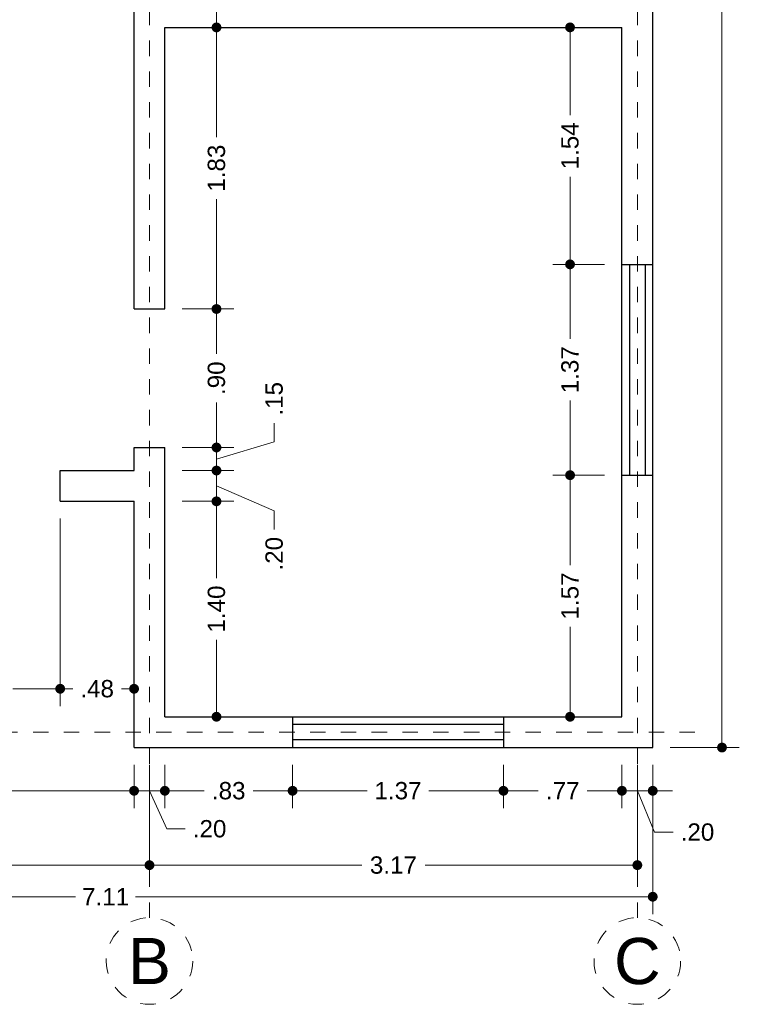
# Model space of a CAD drawing. Header units: millimetres. Extents: x 0.5 to 9.9, y -1.4 to 15.6.
# Tile 2 of 4: x 5.2 to 9.9, y -1.4 to 5. Entities that reach past the tile are written whole.
import ezdxf
from ezdxf.enums import TextEntityAlignment as Align

# ---------------------------------------------------------------- set-up
doc = ezdxf.new("R2010")
doc.units = ezdxf.units.MM
doc.header["$LTSCALE"] = 0.001
doc.linetypes.add('CENTER2', pattern=[28.575, 19.05, -3.175, 3.175, -3.175])
for name, color, linetype, lineweight in [('Cotas', 7, 'Continuous', 18), ('Ejes', 7, 'CENTER2', 5), ('Muros', 7, 'Continuous', 30), ('Ventanas', 250, 'Continuous', 25)]:
    doc.layers.add(name, color=color, linetype=linetype, lineweight=lineweight)
doc.styles.get("Standard").update_dxf_attribs({"font": 'arial.ttf'})
doc.dimstyles.new('1-75', dxfattribs={"dimscale": 75, "dimtxt": 0.0015, "dimasz": 0.00085, "dimexe": 0.0015, "dimexo": 0.0015, "dimgap": 0.0008, "dimtad": 0, "dimzin": 4, "dimdsep": 46, "dimtxsty": 'Standard', "dimblk": 'DOT', "dimcen": 0.09, "dimclrd": 256, "dimclre": 256, "dimclrt": 256, "dimadec": 0, "dimazin": 0, "dimtfac": 1, "dimtofl": 0, "dimtmove": 1, "dimatfit": 2, "dimfxl": 0.0015, "dimtfill": 1, "dimtolj": 1, "dimtzin": 4, "dimlwd": -1, "dimlwe": -1, "dimarcsym": 0})

# ---------------------------------------------------------------- blocks, each defined once
blk = doc.blocks.new('_DOT')
at = {"color": 0, "linetype": 'ByBlock'}
blk.add_line((-0.5, 0), (-1, 0), dxfattribs=at)
at = {"color": 0, "linetype": 'ByBlock', "const_width": 0.5}
blk.add_lwpolyline([(-0.25, 0, 1), (0.25, 0, 1)], format="xyb", close=True, dxfattribs=at)
blk = doc.blocks.new('*D3')
at = {"layer": 'Cotas', "transparency": 16777216}
for p, q in [((2.2212, 0.9375), (2.2212, -0.8121)), ((9.3312, 0.1575), (9.3312, -0.8121)), ((2.2849, -0.6996), (5.5814, -0.6996)), ((9.2674, -0.6996), (5.971, -0.6996))]:
    blk.add_line(p, q, dxfattribs=at)
at = {"layer": 'Defpoints', "color": 0, "transparency": 16777216}
for p in [(2.2212, 1.05), (9.3312, 0.27), (9.3312, -0.6996)]:
    blk.add_point(p, dxfattribs=at)
at = {"layer": 'Cotas', "transparency": 16777216, "xscale": 0.06375, "yscale": 0.06375, "zscale": 0.06375, "rotation": 180}
blk.add_blockref('_DOT', (2.2212, -0.6996), dxfattribs=at)
at = {"layer": 'Cotas', "transparency": 16777216, "xscale": 0.06375, "yscale": 0.06375, "zscale": 0.06375}
blk.add_blockref('_DOT', (9.3312, -0.6996), dxfattribs=at)
at = {"layer": 'Cotas', "transparency": 16777216, "insert": (5.7762, -0.6996), "char_height": 0.1125, "attachment_point": 5, "bg_fill": 3, "box_fill_scale": 1.1, "bg_fill_color": 256, "bg_fill_true_color": 13158600, "bg_fill_transparency": 0}
blk.add_mtext('\\A1;7.11', dxfattribs=at)
blk = doc.blocks.new('*D4')
at = {"layer": 'Cotas', "transparency": 16777216}
for p, q in [((2.3212, 0.9375), (2.3212, -0.6069)), ((6.0612, 0.1575), (6.0612, -0.6069)), ((2.3849, -0.4944), (3.9853, -0.4944)), ((5.9974, -0.4944), (4.397, -0.4944))]:
    blk.add_line(p, q, dxfattribs=at)
at = {"layer": 'Defpoints', "color": 0, "transparency": 16777216}
for p in [(2.3212, 1.05), (6.0612, 0.27), (6.0612, -0.4944)]:
    blk.add_point(p, dxfattribs=at)
at = {"layer": 'Cotas', "transparency": 16777216, "xscale": 0.06375, "yscale": 0.06375, "zscale": 0.06375, "rotation": 180}
blk.add_blockref('_DOT', (2.3212, -0.4944), dxfattribs=at)
at = {"layer": 'Cotas', "transparency": 16777216, "xscale": 0.06375, "yscale": 0.06375, "zscale": 0.06375}
blk.add_blockref('_DOT', (6.0612, -0.4944), dxfattribs=at)
at = {"layer": 'Cotas', "transparency": 16777216, "insert": (4.1912, -0.4944), "char_height": 0.1125, "attachment_point": 5, "bg_fill": 3, "box_fill_scale": 1.1, "bg_fill_color": 256, "bg_fill_true_color": 13158600, "bg_fill_transparency": 0}
blk.add_mtext('\\A1;3.74', dxfattribs=at)
blk = doc.blocks.new('*D5')
at = {"layer": 'Cotas', "transparency": 16777216}
for p, q in [((6.0612, 0.1575), (6.0612, -0.6069)), ((9.2312, 0.1575), (9.2312, -0.6069)), ((6.1249, -0.4944), (7.4401, -0.4944)), ((9.1674, -0.4944), (7.8523, -0.4944))]:
    blk.add_line(p, q, dxfattribs=at)
at = {"layer": 'Defpoints', "color": 0, "transparency": 16777216}
for p in [(6.0612, 0.27), (9.2312, 0.27), (9.2312, -0.4944)]:
    blk.add_point(p, dxfattribs=at)
at = {"layer": 'Cotas', "transparency": 16777216, "xscale": 0.06375, "yscale": 0.06375, "zscale": 0.06375, "rotation": 180}
blk.add_blockref('_DOT', (6.0612, -0.4944), dxfattribs=at)
at = {"layer": 'Cotas', "transparency": 16777216, "xscale": 0.06375, "yscale": 0.06375, "zscale": 0.06375}
blk.add_blockref('_DOT', (9.2312, -0.4944), dxfattribs=at)
at = {"layer": 'Cotas', "transparency": 16777216, "insert": (7.6462, -0.4944), "char_height": 0.1125, "attachment_point": 5, "bg_fill": 3, "box_fill_scale": 1.1, "bg_fill_color": 256, "bg_fill_true_color": 13158600, "bg_fill_transparency": 0}
blk.add_mtext('\\A1;3.17', dxfattribs=at)
blk = doc.blocks.new('*D9')
at = {"layer": 'Cotas', "transparency": 16777216}
for p, q in [((4.5712, 1.7575), (4.5712, 0.5393)), ((5.4812, 1.7575), (5.4812, 0.5393)), ((4.6349, 0.6518), (4.8785, 0.6518)), ((5.4174, 0.6518), (5.1739, 0.6518))]:
    blk.add_line(p, q, dxfattribs=at)
at = {"layer": 'Defpoints', "color": 0, "transparency": 16777216}
for p in [(4.5712, 1.87), (5.4812, 1.87), (5.4812, 0.6518)]:
    blk.add_point(p, dxfattribs=at)
at = {"layer": 'Cotas', "transparency": 16777216, "xscale": 0.06375, "yscale": 0.06375, "zscale": 0.06375, "rotation": 180}
blk.add_blockref('_DOT', (4.5712, 0.6518), dxfattribs=at)
at = {"layer": 'Cotas', "transparency": 16777216, "xscale": 0.06375, "yscale": 0.06375, "zscale": 0.06375}
blk.add_blockref('_DOT', (5.4812, 0.6518), dxfattribs=at)
at = {"layer": 'Cotas', "transparency": 16777216, "insert": (5.0262, 0.6518), "char_height": 0.1125, "attachment_point": 5, "bg_fill": 3, "box_fill_scale": 1.1, "bg_fill_color": 256, "bg_fill_true_color": 13158600, "bg_fill_transparency": 0}
blk.add_mtext('\\A1;.91', dxfattribs=at)
blk = doc.blocks.new('*D10')
at = {"layer": 'Cotas', "transparency": 16777216}
for p, q in [((5.4812, 1.7575), (5.4812, 0.5393)), ((5.9612, 0.9575), (5.9612, 0.5393)), ((5.5449, 0.6518), (5.5625, 0.6518)), ((5.8974, 0.6518), (5.8798, 0.6518))]:
    blk.add_line(p, q, dxfattribs=at)
at = {"layer": 'Defpoints', "color": 0, "transparency": 16777216}
for p in [(5.4812, 1.87), (5.9612, 1.07), (5.9612, 0.6518)]:
    blk.add_point(p, dxfattribs=at)
at = {"layer": 'Cotas', "transparency": 16777216, "xscale": 0.06375, "yscale": 0.06375, "zscale": 0.06375, "rotation": 180}
blk.add_blockref('_DOT', (5.4812, 0.6518), dxfattribs=at)
at = {"layer": 'Cotas', "transparency": 16777216, "xscale": 0.06375, "yscale": 0.06375, "zscale": 0.06375}
blk.add_blockref('_DOT', (5.9612, 0.6518), dxfattribs=at)
at = {"layer": 'Cotas', "transparency": 16777216, "insert": (5.7212, 0.6518), "char_height": 0.1125, "attachment_point": 5, "bg_fill": 3, "box_fill_scale": 1.1, "bg_fill_color": 256, "bg_fill_true_color": 13158600, "bg_fill_transparency": 0}
blk.add_mtext('\\A1;.48', dxfattribs=at)
blk = doc.blocks.new('*D12')
at = {"layer": 'Cotas', "transparency": 16777216}
for p, q in [((2.2212, 0.9375), (2.2212, -0.1236)), ((5.9612, 0.1575), (5.9612, -0.1236)), ((2.2849, -0.0111), (3.8853, -0.0111)), ((5.8974, -0.0111), (4.297, -0.0111))]:
    blk.add_line(p, q, dxfattribs=at)
at = {"layer": 'Defpoints', "color": 0, "transparency": 16777216}
for p in [(2.2212, 1.05), (5.9612, 0.27), (5.9612, -0.0111)]:
    blk.add_point(p, dxfattribs=at)
at = {"layer": 'Cotas', "transparency": 16777216, "xscale": 0.06375, "yscale": 0.06375, "zscale": 0.06375, "rotation": 180}
blk.add_blockref('_DOT', (2.2212, -0.0111), dxfattribs=at)
at = {"layer": 'Cotas', "transparency": 16777216, "xscale": 0.06375, "yscale": 0.06375, "zscale": 0.06375}
blk.add_blockref('_DOT', (5.9612, -0.0111), dxfattribs=at)
at = {"layer": 'Cotas', "transparency": 16777216, "insert": (4.0912, -0.0111), "char_height": 0.1125, "attachment_point": 5, "bg_fill": 3, "box_fill_scale": 1.1, "bg_fill_color": 256, "bg_fill_true_color": 13158600, "bg_fill_transparency": 0}
blk.add_mtext('\\A1;3.74', dxfattribs=at)
blk = doc.blocks.new('*D13')
at = {"layer": 'Cotas', "transparency": 16777216}
for p, q in [((6.1612, 0.1575), (6.1612, -0.1236)), ((6.9912, 0.1575), (6.9912, -0.1236)), ((6.2249, -0.0111), (6.4176, -0.0111)), ((6.9274, -0.0111), (6.7347, -0.0111))]:
    blk.add_line(p, q, dxfattribs=at)
at = {"layer": 'Defpoints', "color": 0, "transparency": 16777216}
for p in [(6.1612, 0.27), (6.9912, 0.27), (6.9912, -0.0111)]:
    blk.add_point(p, dxfattribs=at)
at = {"layer": 'Cotas', "transparency": 16777216, "xscale": 0.06375, "yscale": 0.06375, "zscale": 0.06375, "rotation": 180}
blk.add_blockref('_DOT', (6.1612, -0.0111), dxfattribs=at)
at = {"layer": 'Cotas', "transparency": 16777216, "xscale": 0.06375, "yscale": 0.06375, "zscale": 0.06375}
blk.add_blockref('_DOT', (6.9912, -0.0111), dxfattribs=at)
at = {"layer": 'Cotas', "transparency": 16777216, "insert": (6.5762, -0.0111), "char_height": 0.1125, "attachment_point": 5, "bg_fill": 3, "box_fill_scale": 1.1, "bg_fill_color": 256, "bg_fill_true_color": 13158600, "bg_fill_transparency": 0}
blk.add_mtext('\\A1;.83', dxfattribs=at)
blk = doc.blocks.new('*D14')
at = {"layer": 'Cotas', "transparency": 16777216}
for p, q in [((6.9912, 0.1575), (6.9912, -0.1236)), ((8.3612, 0.1575), (8.3612, -0.1236)), ((7.0549, -0.0111), (7.4754, -0.0111)), ((8.2974, -0.0111), (7.877, -0.0111))]:
    blk.add_line(p, q, dxfattribs=at)
at = {"layer": 'Defpoints', "color": 0, "transparency": 16777216}
for p in [(6.9912, 0.27), (8.3612, 0.27), (8.3612, -0.0111)]:
    blk.add_point(p, dxfattribs=at)
at = {"layer": 'Cotas', "transparency": 16777216, "xscale": 0.06375, "yscale": 0.06375, "zscale": 0.06375, "rotation": 180}
blk.add_blockref('_DOT', (6.9912, -0.0111), dxfattribs=at)
at = {"layer": 'Cotas', "transparency": 16777216, "xscale": 0.06375, "yscale": 0.06375, "zscale": 0.06375}
blk.add_blockref('_DOT', (8.3612, -0.0111), dxfattribs=at)
at = {"layer": 'Cotas', "transparency": 16777216, "insert": (7.6762, -0.0111), "char_height": 0.1125, "attachment_point": 5, "bg_fill": 3, "box_fill_scale": 1.1, "bg_fill_color": 256, "bg_fill_true_color": 13158600, "bg_fill_transparency": 0}
blk.add_mtext('\\A1;1.37', dxfattribs=at)
blk = doc.blocks.new('*D15')
at = {"layer": 'Cotas', "transparency": 16777216}
for p, q in [((8.3612, 0.1575), (8.3612, -0.1236)), ((9.1312, 0.1575), (9.1312, -0.1236)), ((8.4249, -0.0111), (8.5876, -0.0111)), ((9.0674, -0.0111), (8.9047, -0.0111))]:
    blk.add_line(p, q, dxfattribs=at)
at = {"layer": 'Defpoints', "color": 0, "transparency": 16777216}
for p in [(8.3612, 0.27), (9.1312, 0.27), (9.1312, -0.0111)]:
    blk.add_point(p, dxfattribs=at)
at = {"layer": 'Cotas', "transparency": 16777216, "xscale": 0.06375, "yscale": 0.06375, "zscale": 0.06375, "rotation": 180}
blk.add_blockref('_DOT', (8.3612, -0.0111), dxfattribs=at)
at = {"layer": 'Cotas', "transparency": 16777216, "xscale": 0.06375, "yscale": 0.06375, "zscale": 0.06375}
blk.add_blockref('_DOT', (9.1312, -0.0111), dxfattribs=at)
at = {"layer": 'Cotas', "transparency": 16777216, "insert": (8.7462, -0.0111), "char_height": 0.1125, "attachment_point": 5, "bg_fill": 3, "box_fill_scale": 1.1, "bg_fill_color": 256, "bg_fill_true_color": 13158600, "bg_fill_transparency": 0}
blk.add_mtext('\\A1;.77', dxfattribs=at)
blk = doc.blocks.new('*D16')
at = {"layer": 'Cotas', "transparency": 16777216}
for p, q in [((9.1312, 0.1575), (9.1312, -0.1236)), ((9.3312, 0.1575), (9.3312, -0.1236)), ((9.0674, -0.0111), (9.0037, -0.0111)), ((9.1312, -0.0111), (9.3312, -0.0111)), ((9.2312, -0.0111), (9.3436, -0.28)), ((9.3949, -0.0111), (9.4587, -0.0111)), ((9.3436, -0.28), (9.4636, -0.28))]:
    blk.add_line(p, q, dxfattribs=at)
at = {"layer": 'Defpoints', "color": 0, "transparency": 16777216}
for p in [(9.1312, 0.27), (9.3312, 0.27), (9.3312, -0.0111)]:
    blk.add_point(p, dxfattribs=at)
at = {"layer": 'Cotas', "transparency": 16777216, "xscale": 0.06375, "yscale": 0.06375, "zscale": 0.06375}
blk.add_blockref('_DOT', (9.1312, -0.0111), dxfattribs=at)
at = {"layer": 'Cotas', "transparency": 16777216, "xscale": 0.06375, "yscale": 0.06375, "zscale": 0.06375, "rotation": 180}
blk.add_blockref('_DOT', (9.3312, -0.0111), dxfattribs=at)
at = {"layer": 'Cotas', "transparency": 16777216, "insert": (9.622, -0.28), "char_height": 0.1125, "attachment_point": 5, "bg_fill": 3, "box_fill_scale": 1.1, "bg_fill_color": 256, "bg_fill_true_color": 13158600, "bg_fill_transparency": 0}
blk.add_mtext('\\A1;.20', dxfattribs=at)
blk = doc.blocks.new('*D18')
at = {"layer": 'Cotas', "transparency": 16777216}
for p, q in [((9.4437, 15.2), (9.8937, 15.2)), ((9.7812, 15.1363), (9.7812, 7.9795)), ((9.7812, 0.3338), (9.7812, 7.4905)), ((9.4437, 0.27), (9.8937, 0.27))]:
    blk.add_line(p, q, dxfattribs=at)
at = {"layer": 'Defpoints', "color": 0, "transparency": 16777216}
for p in [(9.3312, 15.2), (9.7812, 15.2), (9.3312, 0.27)]:
    blk.add_point(p, dxfattribs=at)
at = {"layer": 'Cotas', "transparency": 16777216, "xscale": 0.06375, "yscale": 0.06375, "zscale": 0.06375}
for p, rotation in [((9.7812, 15.2), 90), ((9.7812, 0.27), 270)]:
    blk.add_blockref('_DOT', p, dxfattribs=dict(at, rotation=rotation))
at = {"layer": 'Cotas', "transparency": 16777216, "insert": (9.7812, 7.735), "char_height": 0.1125, "attachment_point": 5, "rotation": 90, "bg_fill": 3, "box_fill_scale": 1.1, "bg_fill_color": 256, "bg_fill_true_color": 13158600, "bg_fill_transparency": 0}
blk.add_mtext('\\A1;14.93', dxfattribs=at)
blk = doc.blocks.new('*D36')
at = {"layer": 'Cotas', "transparency": 16777216}
for p, q in [((6.2737, 1.87), (6.6092, 1.87)), ((6.4967, 1.8062), (6.4967, 1.3706)), ((6.4967, 0.5338), (6.4967, 0.9694)), ((6.2737, 0.47), (6.6092, 0.47))]:
    blk.add_line(p, q, dxfattribs=at)
at = {"layer": 'Defpoints', "color": 0, "transparency": 16777216}
for p in [(6.1612, 1.87), (6.4967, 1.87), (6.1612, 0.47)]:
    blk.add_point(p, dxfattribs=at)
at = {"layer": 'Cotas', "transparency": 16777216, "xscale": 0.06375, "yscale": 0.06375, "zscale": 0.06375}
for p, rotation in [((6.4967, 1.87), 90), ((6.4967, 0.47), 270)]:
    blk.add_blockref('_DOT', p, dxfattribs=dict(at, rotation=rotation))
at = {"layer": 'Cotas', "transparency": 16777216, "insert": (6.4967, 1.17), "char_height": 0.1125, "attachment_point": 5, "rotation": 90, "bg_fill": 3, "box_fill_scale": 1.1, "bg_fill_color": 256, "bg_fill_true_color": 13158600, "bg_fill_transparency": 0}
blk.add_mtext('\\A1;1.40', dxfattribs=at)
blk = doc.blocks.new('*D37')
at = {"layer": 'Cotas', "transparency": 16777216}
for p, q in [((6.4967, 2.1338), (6.4967, 2.1975)), ((6.2737, 2.07), (6.6092, 2.07)), ((6.4967, 1.87), (6.4967, 2.07)), ((6.4967, 1.97), (6.8716, 1.8078)), ((6.2737, 1.87), (6.6092, 1.87)), ((6.4967, 1.8062), (6.4967, 1.7425)), ((6.8716, 1.8078), (6.8716, 1.6878))]:
    blk.add_line(p, q, dxfattribs=at)
at = {"layer": 'Defpoints', "color": 0, "transparency": 16777216}
for p in [(6.1612, 2.07), (6.4967, 2.07), (6.1612, 1.87)]:
    blk.add_point(p, dxfattribs=at)
at = {"layer": 'Cotas', "transparency": 16777216, "xscale": 0.06375, "yscale": 0.06375, "zscale": 0.06375}
for p, rotation in [((6.4967, 2.07), 270), ((6.4967, 1.87), 90)]:
    blk.add_blockref('_DOT', p, dxfattribs=dict(at, rotation=rotation))
at = {"layer": 'Cotas', "transparency": 16777216, "insert": (6.8716, 1.5295), "char_height": 0.1125, "attachment_point": 5, "rotation": 90, "bg_fill": 3, "box_fill_scale": 1.1, "bg_fill_color": 256, "bg_fill_true_color": 13158600, "bg_fill_transparency": 0}
blk.add_mtext('\\A1;.20', dxfattribs=at)
blk = doc.blocks.new('*D38')
at = {"layer": 'Cotas', "transparency": 16777216}
for p, q in [((6.8716, 2.2574), (6.8716, 2.3774)), ((6.4967, 2.2838), (6.4967, 2.3475)), ((6.4967, 2.145), (6.8716, 2.2574)), ((6.2737, 2.22), (6.6092, 2.22)), ((6.4967, 2.07), (6.4967, 2.22)), ((6.2737, 2.07), (6.6092, 2.07)), ((6.4967, 2.0062), (6.4967, 1.9425))]:
    blk.add_line(p, q, dxfattribs=at)
at = {"layer": 'Defpoints', "color": 0, "transparency": 16777216}
for p in [(6.1612, 2.22), (6.4967, 2.22), (6.1612, 2.07)]:
    blk.add_point(p, dxfattribs=at)
at = {"layer": 'Cotas', "transparency": 16777216, "xscale": 0.06375, "yscale": 0.06375, "zscale": 0.06375}
for p, rotation in [((6.4967, 2.22), 270), ((6.4967, 2.07), 90)]:
    blk.add_blockref('_DOT', p, dxfattribs=dict(at, rotation=rotation))
at = {"layer": 'Cotas', "transparency": 16777216, "insert": (6.8716, 2.5364), "char_height": 0.1125, "attachment_point": 5, "rotation": 90, "bg_fill": 3, "box_fill_scale": 1.1, "bg_fill_color": 256, "bg_fill_true_color": 13158600, "bg_fill_transparency": 0}
blk.add_mtext('\\A1;.15', dxfattribs=at)
blk = doc.blocks.new('*D39')
at = {"layer": 'Cotas', "transparency": 16777216}
for p, q in [((6.2737, 3.12), (6.6092, 3.12)), ((6.4967, 3.0563), (6.4967, 2.8283)), ((6.4967, 2.2838), (6.4967, 2.5117)), ((6.2737, 2.22), (6.6092, 2.22))]:
    blk.add_line(p, q, dxfattribs=at)
at = {"layer": 'Defpoints', "color": 0, "transparency": 16777216}
for p in [(6.1612, 3.12), (6.4967, 3.12), (6.1612, 2.22)]:
    blk.add_point(p, dxfattribs=at)
at = {"layer": 'Cotas', "transparency": 16777216, "xscale": 0.06375, "yscale": 0.06375, "zscale": 0.06375}
for p, rotation in [((6.4967, 3.12), 90), ((6.4967, 2.22), 270)]:
    blk.add_blockref('_DOT', p, dxfattribs=dict(at, rotation=rotation))
at = {"layer": 'Cotas', "transparency": 16777216, "insert": (6.4967, 2.67), "char_height": 0.1125, "attachment_point": 5, "rotation": 90, "bg_fill": 3, "box_fill_scale": 1.1, "bg_fill_color": 256, "bg_fill_true_color": 13158600, "bg_fill_transparency": 0}
blk.add_mtext('\\A1;.90', dxfattribs=at)
blk = doc.blocks.new('*D40')
at = {"layer": 'Cotas', "transparency": 16777216}
for p, q in [((6.2737, 4.95), (6.6092, 4.95)), ((6.4967, 4.8863), (6.4967, 4.2358)), ((6.4967, 3.1838), (6.4967, 3.8342)), ((6.2737, 3.12), (6.6092, 3.12))]:
    blk.add_line(p, q, dxfattribs=at)
at = {"layer": 'Defpoints', "color": 0, "transparency": 16777216}
for p in [(6.1612, 4.95), (6.4967, 4.95), (6.1612, 3.12)]:
    blk.add_point(p, dxfattribs=at)
at = {"layer": 'Cotas', "transparency": 16777216, "xscale": 0.06375, "yscale": 0.06375, "zscale": 0.06375}
for p, rotation in [((6.4967, 4.95), 90), ((6.4967, 3.12), 270)]:
    blk.add_blockref('_DOT', p, dxfattribs=dict(at, rotation=rotation))
at = {"layer": 'Cotas', "transparency": 16777216, "insert": (6.4967, 4.035), "char_height": 0.1125, "attachment_point": 5, "rotation": 90, "bg_fill": 3, "box_fill_scale": 1.1, "bg_fill_color": 256, "bg_fill_true_color": 13158600, "bg_fill_transparency": 0}
blk.add_mtext('\\A1;1.83', dxfattribs=at)
blk = doc.blocks.new('*D41')
at = {"layer": 'Cotas', "transparency": 16777216}
for p, q in [((6.4967, 5.2137), (6.4967, 5.2775)), ((6.8716, 5.1624), (6.8716, 5.2824)), ((6.2737, 5.15), (6.6092, 5.15)), ((6.4967, 5.05), (6.8716, 5.1624)), ((6.4967, 4.95), (6.4967, 5.15)), ((6.2737, 4.95), (6.6092, 4.95)), ((6.4967, 4.8863), (6.4967, 4.8225))]:
    blk.add_line(p, q, dxfattribs=at)
at = {"layer": 'Defpoints', "color": 0, "transparency": 16777216}
for p in [(6.1612, 5.15), (6.4967, 5.15), (6.1612, 4.95)]:
    blk.add_point(p, dxfattribs=at)
at = {"layer": 'Cotas', "transparency": 16777216, "xscale": 0.06375, "yscale": 0.06375, "zscale": 0.06375}
for p, rotation in [((6.4967, 5.15), 270), ((6.4967, 4.95), 90)]:
    blk.add_blockref('_DOT', p, dxfattribs=dict(at, rotation=rotation))
at = {"layer": 'Cotas', "transparency": 16777216, "insert": (6.8716, 5.4408), "char_height": 0.1125, "attachment_point": 5, "rotation": 90, "bg_fill": 3, "box_fill_scale": 1.1, "bg_fill_color": 256, "bg_fill_true_color": 13158600, "bg_fill_transparency": 0}
blk.add_mtext('\\A1;.20', dxfattribs=at)
blk = doc.blocks.new('*D53')
at = {"layer": 'Cotas', "transparency": 16777216}
for p, q in [((9.0187, 2.04), (8.6815, 2.04)), ((8.794, 1.9763), (8.794, 1.4558)), ((8.794, 0.5338), (8.794, 1.0542)), ((9.0187, 0.47), (8.6815, 0.47))]:
    blk.add_line(p, q, dxfattribs=at)
at = {"layer": 'Defpoints', "color": 0, "transparency": 16777216}
for p in [(8.794, 2.04), (9.1312, 2.04), (9.1312, 0.47)]:
    blk.add_point(p, dxfattribs=at)
at = {"layer": 'Cotas', "transparency": 16777216, "xscale": 0.06375, "yscale": 0.06375, "zscale": 0.06375}
for p, rotation in [((8.794, 2.04), 90), ((8.794, 0.47), 270)]:
    blk.add_blockref('_DOT', p, dxfattribs=dict(at, rotation=rotation))
at = {"layer": 'Cotas', "transparency": 16777216, "insert": (8.794, 1.255), "char_height": 0.1125, "attachment_point": 5, "rotation": 90, "bg_fill": 3, "box_fill_scale": 1.1, "bg_fill_color": 256, "bg_fill_true_color": 13158600, "bg_fill_transparency": 0}
blk.add_mtext('\\A1;1.57', dxfattribs=at)
blk = doc.blocks.new('*D54')
at = {"layer": 'Cotas', "transparency": 16777216}
for p, q in [((9.0187, 3.41), (8.6815, 3.41)), ((8.794, 3.3463), (8.794, 2.9258)), ((8.794, 2.1038), (8.794, 2.5242)), ((9.0187, 2.04), (8.6815, 2.04))]:
    blk.add_line(p, q, dxfattribs=at)
at = {"layer": 'Defpoints', "color": 0, "transparency": 16777216}
for p in [(8.794, 3.41), (9.1312, 3.41), (9.1312, 2.04)]:
    blk.add_point(p, dxfattribs=at)
at = {"layer": 'Cotas', "transparency": 16777216, "xscale": 0.06375, "yscale": 0.06375, "zscale": 0.06375}
for p, rotation in [((8.794, 3.41), 90), ((8.794, 2.04), 270)]:
    blk.add_blockref('_DOT', p, dxfattribs=dict(at, rotation=rotation))
at = {"layer": 'Cotas', "transparency": 16777216, "insert": (8.794, 2.725), "char_height": 0.1125, "attachment_point": 5, "rotation": 90, "bg_fill": 3, "box_fill_scale": 1.1, "bg_fill_color": 256, "bg_fill_true_color": 13158600, "bg_fill_transparency": 0}
blk.add_mtext('\\A1;1.37', dxfattribs=at)
blk = doc.blocks.new('*D55')
at = {"layer": 'Cotas', "transparency": 16777216}
for p, q in [((9.0187, 4.95), (8.6815, 4.95)), ((8.794, 4.8863), (8.794, 4.3806)), ((8.794, 3.4738), (8.794, 3.9794)), ((9.0187, 3.41), (8.6815, 3.41))]:
    blk.add_line(p, q, dxfattribs=at)
at = {"layer": 'Defpoints', "color": 0, "transparency": 16777216}
for p in [(8.794, 4.95), (9.1312, 4.95), (9.1312, 3.41)]:
    blk.add_point(p, dxfattribs=at)
at = {"layer": 'Cotas', "transparency": 16777216, "xscale": 0.06375, "yscale": 0.06375, "zscale": 0.06375}
for p, rotation in [((8.794, 4.95), 90), ((8.794, 3.41), 270)]:
    blk.add_blockref('_DOT', p, dxfattribs=dict(at, rotation=rotation))
at = {"layer": 'Cotas', "transparency": 16777216, "insert": (8.794, 4.18), "char_height": 0.1125, "attachment_point": 5, "rotation": 90, "bg_fill": 3, "box_fill_scale": 1.1, "bg_fill_color": 256, "bg_fill_true_color": 13158600, "bg_fill_transparency": 0}
blk.add_mtext('\\A1;1.54', dxfattribs=at)
blk = doc.blocks.new('*D71')
at = {"layer": 'Cotas', "transparency": 16777216}
for p, q in [((5.9612, 0.1575), (5.9612, -0.1236)), ((6.1612, 0.1575), (6.1612, -0.1236)), ((5.8974, -0.0111), (5.8337, -0.0111)), ((6.1612, -0.0111), (5.9612, -0.0111)), ((6.0612, -0.0111), (6.1736, -0.2584)), ((6.2249, -0.0111), (6.2887, -0.0111)), ((6.1736, -0.2584), (6.2936, -0.2584))]:
    blk.add_line(p, q, dxfattribs=at)
at = {"layer": 'Defpoints', "color": 0, "transparency": 16777216}
for p in [(5.9612, 0.27), (6.1612, 0.27), (5.9612, -0.0111)]:
    blk.add_point(p, dxfattribs=at)
at = {"layer": 'Cotas', "transparency": 16777216, "xscale": 0.06375, "yscale": 0.06375, "zscale": 0.06375}
blk.add_blockref('_DOT', (5.9612, -0.0111), dxfattribs=at)
at = {"layer": 'Cotas', "transparency": 16777216, "xscale": 0.06375, "yscale": 0.06375, "zscale": 0.06375, "rotation": 180}
blk.add_blockref('_DOT', (6.1612, -0.0111), dxfattribs=at)
at = {"layer": 'Cotas', "transparency": 16777216, "insert": (6.452, -0.2584), "char_height": 0.1125, "attachment_point": 5, "bg_fill": 3, "box_fill_scale": 1.1, "bg_fill_color": 256, "bg_fill_true_color": 13158600, "bg_fill_transparency": 0}
blk.add_mtext('\\A1;.20', dxfattribs=at)

msp = doc.modelspace()

# ---------------------------------------------------------------- linework, layer by layer
at = {"layer": 'Ejes', "linetype": 'CENTER2'}
for p, q in [((6.0612, -0.8362), (6.0612, 15.5)), ((9.2312, -0.8362), (9.2312, 15.5)), ((1.1048, 0.37), (9.6312, 0.37))]:
    msp.add_line(p, q, dxfattribs=at)
at = {"layer": 'Ejes'}
for centre in [(6.0612, -1.1175), (9.2312, -1.1175)]:
    msp.add_circle(centre, 0.2812, dxfattribs=at)
at = {"layer": 'Muros'}
for p, q in [((9.3312, 0.27), (9.3312, 15.2)), ((5.9612, 3.12), (5.9612, 6.35)), ((6.1612, 4.95), (9.1312, 4.95)), ((6.1612, 3.12), (6.1612, 4.95)), ((9.1312, 0.47), (9.1312, 4.95)), ((5.9612, 3.12), (6.1612, 3.12)), ((5.9612, 2.22), (6.1612, 2.22)), ((5.9612, 2.07), (5.9612, 2.22)), ((6.1612, 0.47), (6.1612, 2.22)), ((5.4812, 1.87), (5.4812, 2.07)), ((5.4812, 2.07), (5.9612, 2.07)), ((5.4812, 1.87), (5.9612, 1.87)), ((5.9612, 0.27), (5.9612, 1.87)), ((6.1612, 0.47), (9.1312, 0.47)), ((5.9612, 0.27), (9.1312, 0.27)), ((9.1312, 0.27), (9.3312, 0.27))]:
    msp.add_line(p, q, dxfattribs=at)
at = {"layer": 'Ventanas'}
for p, q in [((9.1312, 3.41), (9.3312, 3.41)), ((9.1812, 3.41), (9.1812, 2.04)), ((9.2812, 3.41), (9.2812, 2.04)), ((9.1312, 2.04), (9.3312, 2.04)), ((6.9912, 0.47), (6.9912, 0.27)), ((8.3612, 0.47), (8.3612, 0.27)), ((8.3612, 0.42), (6.9912, 0.42)), ((8.3612, 0.32), (6.9912, 0.32))]:
    msp.add_line(p, q, dxfattribs=at)

# ---------------------------------------------------------------- texts
at = {"layer": 'Ejes'}
for s, p in [('B', (6.0612, -1.1175)), ('C', (9.2312, -1.1175))]:
    msp.add_text(s, height=0.3, dxfattribs=at).set_placement(p, align=Align.MIDDLE_CENTER)

# ---------------------------------------------------------------- next in the draw order: dimensions: what is measured, and where the dimension line sits
at = {"layer": 'Cotas'}
dim = msp.add_linear_dim(base=(9.3312, -0.6996), p1=(2.2212, 1.05), p2=(9.3312, 0.27), dimstyle='1-75', dxfattribs=at)
dim.commit()
dim.dimension.update_dxf_attribs({"geometry": '*D3', "text_midpoint": (5.7762, -0.6996)})

# ---------------------------------------------------------------- next in the draw order: dimensions: what is measured, and where the dimension line sits
for base, p1, p2, picture, middle in [((8.794, 2.04), (9.1312, 0.47), (9.1312, 2.04), '*D53', (8.794, 1.255)), ((6.4967, 1.87), (6.1612, 0.47), (6.1612, 1.87), '*D36', (6.4967, 1.17))]:
    dim = msp.add_linear_dim(base=base, p1=p1, p2=p2, angle=90, dimstyle='1-75', dxfattribs=at)
    dim.commit()
    dim.dimension.update_dxf_attribs({"geometry": picture, "text_midpoint": middle})
dim = msp.add_linear_dim(base=(6.0612, -0.4944), p1=(2.3212, 1.05), p2=(6.0612, 0.27), dimstyle='1-75', dxfattribs=at)
dim.commit()
dim.dimension.update_dxf_attribs({"geometry": '*D4', "text_midpoint": (4.1912, -0.4944)})

# ---------------------------------------------------------------- next in the draw order: dimensions: what is measured, and where the dimension line sits
dim = msp.add_linear_dim(base=(8.794, 3.41), p1=(9.1312, 2.04), p2=(9.1312, 3.41), angle=90, dimstyle='1-75', dxfattribs=at)
dim.commit()
dim.dimension.update_dxf_attribs({"geometry": '*D54', "text_midpoint": (8.794, 2.725)})
dim = msp.add_linear_dim(base=(6.4967, 2.07), p1=(6.1612, 1.87), p2=(6.1612, 2.07), angle=90, dimstyle='1-75', dxfattribs=at)
dim.commit()
dim.dimension.update_dxf_attribs({"geometry": '*D37', "text_midpoint": (6.8716, 1.6278), "dimtype": 160})
for base, p1, p2, picture, middle in [((5.4812, 0.6518), (4.5712, 1.87), (5.4812, 1.87), '*D9', (5.0262, 0.6518)), ((9.2312, -0.4944), (6.0612, 0.27), (9.2312, 0.27), '*D5', (7.6462, -0.4944))]:
    dim = msp.add_linear_dim(base=base, p1=p1, p2=p2, dimstyle='1-75', dxfattribs=at)
    dim.commit()
    dim.dimension.update_dxf_attribs({"geometry": picture, "text_midpoint": middle})

# ---------------------------------------------------------------- next in the draw order: dimensions: what is measured, and where the dimension line sits
for base, p1, p2, picture, middle in [((8.794, 4.95), (9.1312, 3.41), (9.1312, 4.95), '*D55', (8.794, 4.18)), ((6.4967, 2.22), (6.1612, 2.07), (6.1612, 2.22), '*D38', (6.8716, 2.4374))]:
    dim = msp.add_linear_dim(base=base, p1=p1, p2=p2, angle=90, dimstyle='1-75', dxfattribs=at)
    dim.commit()
    dim.dimension.update_dxf_attribs({"geometry": picture, "text_midpoint": middle})
dim = msp.add_linear_dim(base=(5.9612, 0.6518), p1=(5.4812, 1.87), p2=(5.9612, 1.07), dimstyle='1-75', dxfattribs=at)
dim.commit()
dim.dimension.update_dxf_attribs({"geometry": '*D10', "text_midpoint": (5.7212, 0.6518), "dimtype": 160})
dim = msp.add_linear_dim(base=(6.9912, -0.0111), p1=(6.1612, 0.27), p2=(6.9912, 0.27), dimstyle='1-75', dxfattribs=at)
dim.commit()
dim.dimension.update_dxf_attribs({"geometry": '*D13', "text_midpoint": (6.5762, -0.0111)})

# ---------------------------------------------------------------- next in the draw order: dimensions: what is measured, and where the dimension line sits
dim = msp.add_linear_dim(base=(6.4967, 3.12), p1=(6.1612, 2.22), p2=(6.1612, 3.12), angle=90, dimstyle='1-75', dxfattribs=at)
dim.commit()
dim.dimension.update_dxf_attribs({"geometry": '*D39', "text_midpoint": (6.4967, 2.67)})
for base, p1, p2, picture, middle in [((5.9612, -0.0111), (2.2212, 1.05), (5.9612, 0.27), '*D12', (4.0912, -0.0111)), ((8.3612, -0.0111), (6.9912, 0.27), (8.3612, 0.27), '*D14', (7.6762, -0.0111))]:
    dim = msp.add_linear_dim(base=base, p1=p1, p2=p2, dimstyle='1-75', dxfattribs=at)
    dim.commit()
    dim.dimension.update_dxf_attribs({"geometry": picture, "text_midpoint": middle})

# ---------------------------------------------------------------- next in the draw order: dimensions: what is measured, and where the dimension line sits
dim = msp.add_linear_dim(base=(6.4967, 4.95), p1=(6.1612, 3.12), p2=(6.1612, 4.95), angle=90, dimstyle='1-75', dxfattribs=at)
dim.commit()
dim.dimension.update_dxf_attribs({"geometry": '*D40', "text_midpoint": (6.4967, 4.035)})
dim = msp.add_linear_dim(base=(5.9612, -0.0111), p1=(6.1612, 0.27), p2=(5.9612, 0.27), dimstyle='1-75', dxfattribs=at)
dim.commit()
dim.dimension.update_dxf_attribs({"geometry": '*D71', "text_midpoint": (6.3536, -0.2584), "dimtype": 160})
dim = msp.add_linear_dim(base=(9.1312, -0.0111), p1=(8.3612, 0.27), p2=(9.1312, 0.27), dimstyle='1-75', dxfattribs=at)
dim.commit()
dim.dimension.update_dxf_attribs({"geometry": '*D15', "text_midpoint": (8.7462, -0.0111)})

# ---------------------------------------------------------------- next in the draw order: dimensions: what is measured, and where the dimension line sits
dim = msp.add_linear_dim(base=(6.4967, 5.15), p1=(6.1612, 4.95), p2=(6.1612, 5.15), angle=90, dimstyle='1-75', dxfattribs=at)
dim.commit()
dim.dimension.update_dxf_attribs({"geometry": '*D41', "text_midpoint": (6.8716, 5.3424)})
dim = msp.add_linear_dim(base=(9.3312, -0.0111), p1=(9.1312, 0.27), p2=(9.3312, 0.27), dimstyle='1-75', dxfattribs=at)
dim.commit()
dim.dimension.update_dxf_attribs({"geometry": '*D16', "text_midpoint": (9.5236, -0.28), "dimtype": 160})

# ---------------------------------------------------------------- next in the draw order: dimensions: what is measured, and where the dimension line sits
dim = msp.add_linear_dim(base=(9.7812, 15.2), p1=(9.3312, 0.27), p2=(9.3312, 15.2), angle=90, dimstyle='1-75', dxfattribs=at)
dim.commit()
dim.dimension.update_dxf_attribs({"geometry": '*D18', "text_midpoint": (9.7812, 7.735)})

doc.saveas('drawing.dxf')
